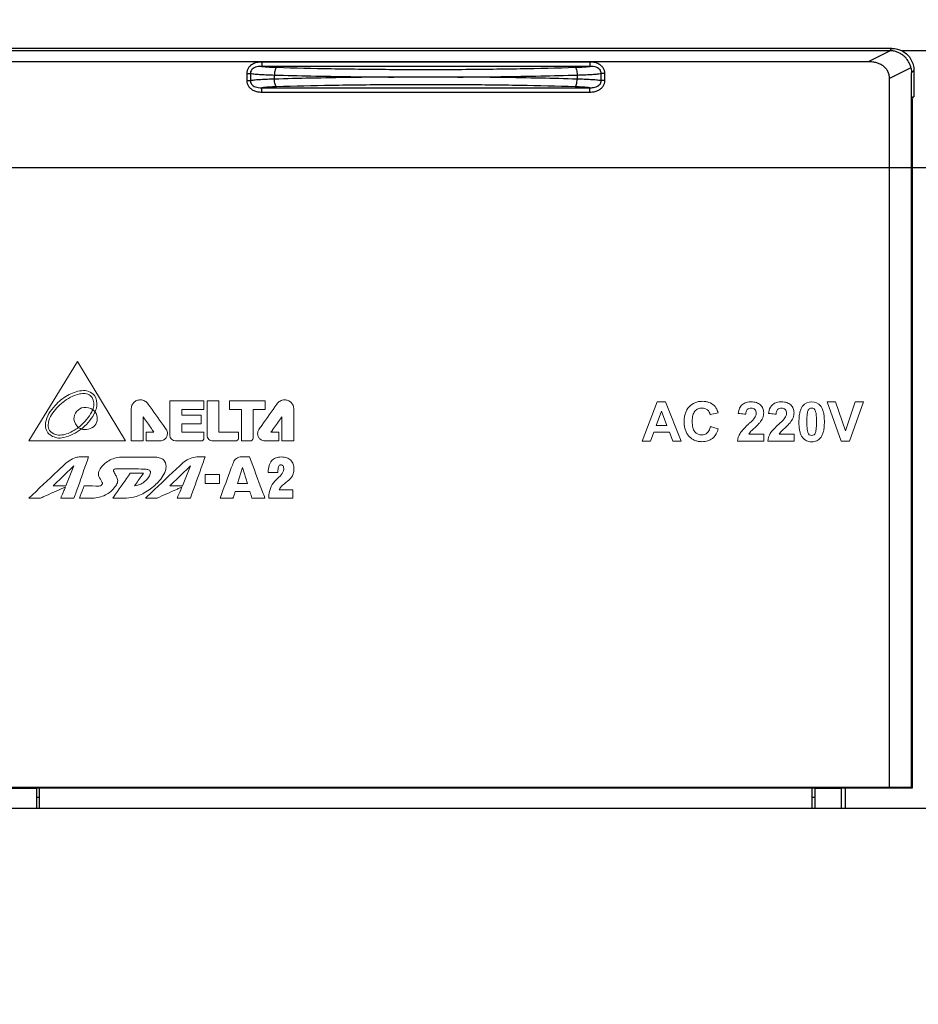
# Model space of a CAD drawing. Header units: millimetres. Extents: x -630 to 1463, y 209 to 1094.
# Tile 22 of 42: x -538 to -497, y 711 to 755. Entities that reach past the tile are written whole.
import ezdxf

# ---------------------------------------------------------------- set-up
doc = ezdxf.new("R2010")
doc.units = ezdxf.units.MM
doc.header["$LTSCALE"] = 32.67
doc.header["$PDMODE"] = 3
doc.header["$PDSIZE"] = 0.3125
doc.layers.get('0').update_dxf_attribs({"linetype": 'CONTINUOUS'})
doc.layers.get('Defpoints').update_dxf_attribs({"linetype": 'CONTINUOUS'})
doc.layers.add('7_ALL_FEATURES', color=7, linetype='CONTINUOUS')
doc.styles.get("Standard").update_dxf_attribs({"font": 'txt', "width": 0.7})
doc.dimstyles.new('DIMSTYLE_1', dxfattribs={"dimtxt": 5, "dimasz": 0.1875, "dimexe": 0.18, "dimexo": 0.0625, "dimgap": 0.09, "dimtad": 1, "dimdsep": 46, "dimtxsty": 'Standard', "dimblk": '_FILLED', "dimblk1": '_FILLED', "dimblk2": '_FILLED', "dimcen": 0.09, "dimadec": 0, "dimazin": 0, "dimtp": 0.01, "dimtm": 0.01, "dimtfac": 1, "dimtofl": 0, "dimtmove": 0, "dimatfit": 3, "dimldrblk": '_FILLED', "dimfxl": 0, "dimtolj": 1, "dimarcsym": 0})

# ---------------------------------------------------------------- blocks, each defined once
blk = doc.blocks.new('_FILLED')
at = {"color": 0, "linetype": 'ByBlock'}
blk.add_solid([(0, 0), (-1, 0.2), (-1, -0.2)], dxfattribs=at)
blk = doc.blocks.new('*D5')
at = {"color": 0, "linetype": 'Continuous', "lineweight": -2}
for p, q in [((-560.494, 751.775), (-560.494, 775.088)), ((-478.494, 751.775), (-478.494, 775.088)), ((-556.994, 774.088), (-481.994, 774.088))]:
    blk.add_line(p, q, dxfattribs=at)
at = {"layer": 'Defpoints', "color": 0, "linetype": 'Continuous', "lineweight": 0}
for p in [(-478.494, 774.088), (-560.494, 750.775), (-478.494, 750.775)]:
    blk.add_point(p, dxfattribs=at)
at = {"color": 0, "linetype": 'Continuous', "lineweight": -2, "xscale": 3.5, "yscale": 3.5, "zscale": 3.5, "rotation": 180}
blk.add_blockref('_FILLED', (-560.494, 774.088), dxfattribs=at)
at = {"color": 0, "linetype": 'Continuous', "lineweight": -2, "xscale": 3.5, "yscale": 3.5, "zscale": 3.5}
blk.add_blockref('_FILLED', (-478.494, 774.088), dxfattribs=at)
at = {"color": 0, "linetype": 'Continuous', "insert": (-519.494, 777.588), "char_height": 5, "attachment_point": 5}
blk.add_mtext('\\A1;82(3.23)', dxfattribs=at)
blk = doc.blocks.new('*D7')
at = {"color": 0, "linetype": 'Continuous', "lineweight": -2}
for p, q in [((-484.987, 748.459), (-574.64, 748.459)), ((-573.64, 744.959), (-573.64, 548.87)), ((-546.987, 545.37), (-574.64, 545.37))]:
    blk.add_line(p, q, dxfattribs=at)
at = {"layer": 'Defpoints', "color": 0, "linetype": 'Continuous', "lineweight": 0}
for p in [(-483.987, 748.459), (-573.64, 545.37), (-545.987, 545.37)]:
    blk.add_point(p, dxfattribs=at)
at = {"color": 0, "linetype": 'Continuous', "lineweight": -2, "xscale": 3.5, "yscale": 3.5, "zscale": 3.5}
for p, rotation in [((-573.64, 748.459), 90), ((-573.64, 545.37), 270)]:
    blk.add_blockref('_FILLED', p, dxfattribs=dict(at, rotation=rotation))
at = {"color": 0, "linetype": 'Continuous', "insert": (-577.14, 646.914), "char_height": 5, "attachment_point": 5, "rotation": 90}
blk.add_mtext('\\A1;203(7.99)', dxfattribs=at)
blk = doc.blocks.new('*D9')
at = {"color": 0, "linetype": 'Continuous', "lineweight": -2}
for p, q in [((-483.987, 747.459), (-483.987, 506.009)), ((-545.987, 544.37), (-545.987, 506.009)), ((-542.487, 507.009), (-487.487, 507.009))]:
    blk.add_line(p, q, dxfattribs=at)
at = {"layer": 'Defpoints', "color": 0, "linetype": 'Continuous', "lineweight": 0}
for p in [(-483.987, 748.459), (-545.987, 545.37), (-483.987, 507.009)]:
    blk.add_point(p, dxfattribs=at)
at = {"color": 0, "linetype": 'Continuous', "lineweight": -2, "xscale": 3.5, "yscale": 3.5, "zscale": 3.5, "rotation": 180}
blk.add_blockref('_FILLED', (-545.987, 507.009), dxfattribs=at)
at = {"color": 0, "linetype": 'Continuous', "lineweight": -2, "xscale": 3.5, "yscale": 3.5, "zscale": 3.5}
blk.add_blockref('_FILLED', (-483.987, 507.009), dxfattribs=at)
at = {"color": 0, "linetype": 'Continuous', "insert": (-514.987, 510.509), "char_height": 5, "attachment_point": 5}
blk.add_mtext('\\A1;62(2.44)', dxfattribs=at)

msp = doc.modelspace()

# ---------------------------------------------------------------- linework, layer by layer
at = {"color": 0, "linetype": 'Continuous'}
for p, q in [((-498.394, 753.875), (-540.594, 753.875)), ((-498.394, 753.875), (-498.499, 753.769)), ((-498.499, 753.769), (-540.489, 753.769)), ((-498.466, 753.769), (-499.463, 753.269)), ((-497.959, 753.775), (-481.494, 753.775)), ((-499.463, 753.269), (-539.525, 753.269)), ((-526.922, 753.255), (-526.922, 753.056)), ((-512.066, 753.255), (-526.922, 753.255)), ((-512.066, 753.056), (-526.922, 753.056)), ((-512.066, 753.255), (-512.066, 753.056)), ((-497.527, 753), (-498.499, 752.513)), ((-527.6, 752.735), (-527.6, 752.414)), ((-527.6, 752.735), (-527.437, 752.735)), ((-527.437, 752.735), (-527.437, 752.414)), ((-526.348, 752.481), (-526.348, 752.668)), ((-512.639, 752.668), (-512.639, 752.481)), ((-511.387, 752.735), (-511.551, 752.735)), ((-511.55, 752.414), (-511.55, 752.735)), ((-511.387, 752.414), (-511.387, 752.735)), ((-498.499, 720.423), (-498.499, 752.513)), ((-497.394, 752.875), (-497.499, 752.77)), ((-497.499, 720.414), (-497.499, 752.77)), ((-497.394, 752.875), (-497.394, 751.675)), ((-527.6, 752.414), (-527.437, 752.414)), ((-526.922, 751.895), (-526.922, 752.093)), ((-526.922, 752.093), (-512.066, 752.093)), ((-512.066, 751.895), (-512.066, 752.093)), ((-511.387, 752.414), (-511.55, 752.414)), ((-526.922, 751.895), (-512.066, 751.895)), ((-497.446, 751.675), (-497.394, 751.675)), ((-497.459, 720.401), (-497.459, 751.175)), ((-540.489, 720.423), (-498.499, 720.423)), ((-538.294, 720.375), (-537.12, 720.375)), ((-537.12, 720.375), (-537.094, 720.401)), ((-537.12, 720.375), (-537.12, 719.475)), ((-537.094, 720.401), (-501.894, 720.401)), ((-536.994, 720.401), (-536.994, 719.475)), ((-501.994, 719.475), (-501.994, 720.401)), ((-501.868, 720.375), (-501.894, 720.401)), ((-501.868, 719.475), (-501.868, 720.375)), ((-501.868, 720.375), (-500.694, 720.375)), ((-499.694, 720.383), (-500.694, 720.383)), ((-500.694, 720.375), (-500.694, 719.475)), ((-500.494, 719.475), (-500.494, 720.383)), ((-499.694, 720.383), (-499.694, 720.401)), ((-499.694, 720.401), (-497.459, 720.401)), ((-497.499, 720.414), (-498.499, 720.423)), ((-497.459, 720.401), (-497.499, 720.414)), ((-537.12, 719.97), (-536.994, 719.97)), ((-501.994, 719.975), (-501.868, 719.975))]:
    msp.add_line(p, q, dxfattribs=at)
at = {"color": 7, "linetype": 'Continuous', "lineweight": 0}
for p, q in [((-535.271, 739.703), (-537.47, 736.098)), ((-533.091, 736.098), (-535.271, 739.703)), ((-509.697, 736.097), (-509.011, 737.866)), ((-509.011, 737.866), (-508.634, 737.866)), ((-508.634, 737.866), (-507.925, 736.097)), ((-500.694, 736.097), (-501.324, 737.866)), ((-501.324, 737.866), (-500.937, 737.866)), ((-500.937, 737.866), (-500.49, 736.557)), ((-500.49, 736.557), (-500.059, 737.866)), ((-499.678, 737.866), (-500.308, 736.097)), ((-500.059, 737.866), (-499.678, 737.866)), ((-508.824, 737.453), (-509.062, 736.8)), ((-508.579, 736.8), (-508.824, 737.453)), ((-509.172, 736.499), (-509.318, 736.097)), ((-508.463, 736.499), (-509.172, 736.499)), ((-509.062, 736.8), (-508.579, 736.8)), ((-508.31, 736.097), (-508.463, 736.499)), ((-537.47, 736.098), (-533.091, 736.098)), ((-509.318, 736.097), (-509.697, 736.097)), ((-507.925, 736.097), (-508.31, 736.097)), ((-500.308, 736.097), (-500.694, 736.097)), ((-535.897, 734.516), (-535.427, 734.97)), ((-535.427, 734.97), (-535.786, 734.064)), ((-530.152, 734.97), (-530.618, 734.517)), ((-530.509, 734.066), (-530.152, 734.97)), ((-528.022, 734.168), (-527.793, 734.896)), ((-527.793, 734.896), (-527.564, 734.168)), ((-536.367, 734.062), (-535.897, 734.516)), ((-530.618, 734.517), (-531.087, 734.066)), ((-529.49, 734.168), (-529.49, 734.58)), ((-529.49, 734.58), (-528.84, 734.58)), ((-528.84, 734.58), (-528.84, 734.168)), ((-535.897, 734.064), (-536.367, 734.062)), ((-535.786, 734.064), (-535.897, 734.064)), ((-531.087, 734.066), (-530.509, 734.066)), ((-528.84, 734.168), (-529.49, 734.168)), ((-527.564, 734.168), (-528.022, 734.168))]:
    msp.add_line(p, q, dxfattribs=at)
at = {"color": 0, "linetype": 'Continuous'}
for points, start_tangent, end_tangent in [([(-498.394, 753.875), (-498.138, 753.841), (-497.959, 753.775)], (1, 0), (0.900697, -0.434448)), ([(-498.466, 753.769), (-498.477, 753.769), (-498.488, 753.769), (-498.499, 753.769)], (-0.999393, 0.034826), (-1, 0)), ([(-497.527, 753), (-497.578, 753.153), (-497.653, 753.297), (-497.751, 753.428), (-497.869, 753.542), (-498.003, 753.635), (-498.149, 753.704), (-498.305, 753.749), (-498.466, 753.769)], (-0.238344, 0.971181), (-0.999393, 0.034826)), ([(-497.959, 753.775), (-497.893, 753.74), (-497.686, 753.582), (-497.528, 753.375), (-497.427, 753.131), (-497.394, 752.875)], (0.900697, -0.434448), (0, -1)), ([(-526.922, 753.255), (-527.117, 753.237), (-527.287, 753.183), (-527.424, 753.097), (-527.523, 752.988), (-527.581, 752.866), (-527.6, 752.735)], (-1, -0.00004), (-0.000338, -1)), ([(-526.922, 753.056), (-527.079, 753.048), (-527.211, 753.016), (-527.313, 752.964), (-527.384, 752.896), (-527.425, 752.818), (-527.437, 752.735)], (-0.999741, 0.022746), (0.020983, -0.99978)), ([(-526.922, 753.056), (-526.772, 753.043), (-526.609, 753.032), (-526.436, 753.023), (-526.253, 753.017)], (0.995371, -0.096103), (0.999561, -0.029628)), ([(-526.253, 753.017), (-526.288, 752.981), (-526.317, 752.903), (-526.339, 752.794), (-526.348, 752.668)], (-0.938224, -0.346028), (-0.027435, -0.999624)), ([(-526.253, 753.017), (-523.777, 752.957), (-520.963, 752.923), (-518.033, 752.923), (-515.216, 752.957), (-512.734, 753.017)], (0.999561, -0.029612), (0.999561, 0.029612)), ([(-512.734, 753.017), (-512.552, 753.023), (-512.378, 753.032), (-512.216, 753.043), (-512.066, 753.056)], (0.999561, 0.029628), (0.995371, 0.096103)), ([(-512.734, 753.017), (-512.7, 752.981), (-512.67, 752.903), (-512.649, 752.794), (-512.639, 752.668)], (0.938179, -0.346151), (0.027434, -0.999624)), ([(-511.387, 752.735), (-511.407, 752.867), (-511.466, 752.99), (-511.565, 753.098), (-511.703, 753.184), (-511.874, 753.237), (-512.066, 753.255)], (-0.000366, 1), (-1, 0.00001)), ([(-511.551, 752.735), (-511.563, 752.819), (-511.605, 752.897), (-511.676, 752.965), (-511.779, 753.017), (-511.91, 753.048), (-512.066, 753.056)], (0.02097, 0.99978), (-0.999741, -0.022758)), ([(-498.499, 752.513), (-498.516, 752.674), (-498.572, 752.83), (-498.665, 752.967), (-498.784, 753.076), (-498.922, 753.158), (-499.078, 753.218), (-499.258, 753.256), (-499.463, 753.269)], (0, 1), (-1, 0)), ([(-497.527, 753), (-497.512, 752.923), (-497.502, 752.847), (-497.499, 752.77)], (0.238344, -0.971181), (0, -1)), ([(-527.437, 752.735), (-527.218, 752.713), (-526.958, 752.694), (-526.666, 752.679), (-526.348, 752.668)], (0.992606, -0.121383), (0.999701, -0.024451)), ([(-526.348, 752.481), (-526.666, 752.47), (-526.958, 752.456), (-527.218, 752.437), (-527.437, 752.414)], (-0.999701, -0.024451), (-0.992606, -0.121382)), ([(-526.348, 752.668), (-524.702, 752.627), (-522.892, 752.594), (-520.946, 752.575)], (0.999574, -0.029202), (0.999982, -0.005963)), ([(-520.946, 752.575), (-522.892, 752.555), (-524.702, 752.523), (-526.348, 752.481)], (-0.999982, -0.005969), (-0.999574, -0.029202)), ([(-526.253, 752.133), (-526.288, 752.169), (-526.317, 752.246), (-526.339, 752.355), (-526.348, 752.481)], (-0.938179, 0.346151), (-0.027434, 0.999624)), ([(-518.042, 752.575), (-519.009, 752.575), (-519.979, 752.575), (-520.947, 752.575)], (-1, -0.000017), (-1, 0.000006)), ([(-518.042, 752.575), (-516.097, 752.594), (-514.287, 752.626), (-512.639, 752.668)], (0.999982, 0.005968), (0.999574, 0.029202)), ([(-512.639, 752.481), (-514.287, 752.523), (-516.097, 752.555), (-518.042, 752.575)], (-0.999574, 0.029202), (-0.999982, 0.005964)), ([(-512.734, 752.133), (-512.7, 752.169), (-512.67, 752.246), (-512.649, 752.355), (-512.639, 752.481)], (0.938223, 0.346031), (0.027435, 0.999624)), ([(-512.639, 752.668), (-512.322, 752.679), (-512.029, 752.694), (-511.77, 752.713), (-511.55, 752.735)], (0.999701, 0.024451), (0.992606, 0.121382)), ([(-511.55, 752.414), (-511.77, 752.437), (-512.029, 752.456), (-512.322, 752.47), (-512.639, 752.481)], (-0.992606, 0.121383), (-0.999701, 0.024451)), ([(-527.6, 752.414), (-527.581, 752.283), (-527.522, 752.16), (-527.423, 752.051), (-527.284, 751.965), (-527.114, 751.912), (-526.922, 751.895)], (0.000366, -1), (1, -0.00001)), ([(-527.437, 752.414), (-527.425, 752.33), (-527.383, 752.253), (-527.312, 752.185), (-527.209, 752.132), (-527.077, 752.101), (-526.922, 752.093)], (-0.02097, -0.99978), (0.999741, 0.022758)), ([(-526.253, 752.133), (-526.436, 752.126), (-526.609, 752.117), (-526.772, 752.106), (-526.922, 752.093)], (-0.999561, -0.029628), (-0.995371, -0.096103)), ([(-512.734, 752.133), (-515.216, 752.192), (-518.033, 752.226), (-520.963, 752.226), (-523.777, 752.192), (-526.253, 752.133)], (-0.999561, 0.029612), (-0.999561, -0.029612)), ([(-512.066, 752.093), (-512.216, 752.106), (-512.378, 752.117), (-512.552, 752.126), (-512.734, 752.133)], (-0.995371, 0.096103), (-0.999561, 0.029628)), ([(-512.066, 751.895), (-511.871, 751.912), (-511.701, 751.966), (-511.563, 752.052), (-511.465, 752.161), (-511.407, 752.283), (-511.387, 752.414)], (1, 0.00004), (0.000338, 1)), ([(-512.066, 752.093), (-511.908, 752.101), (-511.777, 752.133), (-511.675, 752.186), (-511.604, 752.253), (-511.563, 752.331), (-511.551, 752.414)], (0.999741, -0.022746), (-0.020983, 0.99978)), ([(-497.459, 751.175), (-497.459, 751.328), (-497.457, 751.469), (-497.454, 751.579), (-497.45, 751.65), (-497.446, 751.675)], (0, 1), (1, 0))]:
    msp.add_spline(points, degree=3, dxfattribs=dict(at, start_tangent=start_tangent, end_tangent=end_tangent))
at = {"color": 7, "linetype": 'Continuous', "lineweight": 0}
for points, start_tangent, end_tangent in [([(-535.718, 738.16, 84.102), (-535.082, 738.375, 84.102), (-534.759, 738.346, 84.102), (-534.498, 738.155, 84.102)], (0.877439, 0.479689), (0.593736, -0.80466)), ([(-534.601, 738.07, 84.102), (-534.8, 738.22, 84.102), (-535.036, 738.246, 84.102), (-535.315, 738.188, 84.102)], (-0.552998, 0.833183), (-0.934251, -0.356616)), ([(-536.712, 736.923, 84.102), (-536.282, 737.704, 84.102), (-535.718, 738.16, 84.102)], (0.149038, 0.988831), (0.869523, 0.493893)), ([(-535.315, 738.188, 84.102), (-535.994, 737.795, 84.102), (-536.265, 737.522, 84.102)], (-0.959476, -0.281789), (-0.624305, -0.781181)), ([(-534.572, 737.513, 84.102), (-534.554, 737.564, 84.102), (-534.601, 738.07, 84.102)], (0.403036, 0.915184), (-0.537208, 0.84345)), ([(-534.498, 738.155, 84.102), (-534.396, 737.67, 84.102), (-534.468, 737.414, 84.102)], (0.602795, -0.797896), (-0.421566, -0.906798)), ([(-532.058, 737.768, 84.102), (-532.208, 737.907, 84.102), (-532.307, 737.947, 84.102), (-532.417, 737.962, 84.102), (-532.58, 737.93, 84.102), (-532.713, 737.844, 84.102), (-532.835, 737.56, 84.102)], (-0.544675, 0.838647), (0, -1)), ([(-531.251, 736.626, 84.102), (-531.377, 736.805, 84.102), (-532.058, 737.768, 84.102)], (-0.57707, 0.816695), (-0.57707, 0.816695)), ([(-531.088, 737.527, 84.102), (-531.088, 737.588, 84.102), (-531.088, 737.919, 84.102)], (0, 1), (0, 1)), ([(-531.088, 737.919, 84.102), (-531.003, 737.919, 84.102), (-530.542, 737.919, 84.102)], (1, 0), (1, 0)), ([(-530.542, 737.919, 84.102), (-530.385, 737.919, 84.102), (-529.539, 737.919, 84.102)], (1, 0), (1, 0)), ([(-529.539, 737.919, 84.102), (-529.539, 737.858, 84.102), (-529.539, 737.527, 84.102)], (0, -1), (0, -1)), ([(-529.391, 737.919, 84.102), (-529.308, 737.919, 84.102), (-528.859, 737.919, 84.102)], (1, 0), (1, 0)), ([(-529.391, 736.494, 84.102), (-529.391, 736.717, 84.102), (-529.391, 737.919, 84.102)], (0, 1), (0, 1)), ([(-528.859, 737.919, 84.102), (-528.859, 737.697, 84.102), (-528.859, 736.494, 84.102)], (0, -1), (0, -1)), ([(-528.387, 737.919, 84.102), (-528.134, 737.919, 84.102), (-526.769, 737.919, 84.102)], (1, 0), (1, 0)), ([(-528.387, 737.527, 84.102), (-528.387, 737.588, 84.102), (-528.387, 737.919, 84.102)], (0, 1), (0, 1)), ([(-527.049, 736.626, 84.102), (-526.923, 736.805, 84.102), (-526.242, 737.768, 84.102)], (0.576906, 0.816811), (0.576906, 0.816811)), ([(-526.769, 737.919, 84.102), (-526.769, 737.858, 84.102), (-526.769, 737.527, 84.102)], (0, -1), (0, -1)), ([(-526.242, 737.768, 84.102), (-526.092, 737.907, 84.102), (-525.995, 737.947, 84.102), (-525.888, 737.962, 84.102), (-525.725, 737.93, 84.102), (-525.592, 737.844, 84.102), (-525.47, 737.56, 84.102)], (0.544675, 0.838647), (0, -1)), ([(-507.569, 737.65, 84.102), (-507.305, 737.833, 84.102), (-507.146, 737.879, 84.102), (-506.969, 737.894, 84.102), (-506.814, 737.882, 84.102), (-506.674, 737.846, 84.102), (-506.441, 737.702, 84.102)], (0.683529, 0.729923), (0.726705, -0.686949)), ([(-505.347, 737.349, 84.102), (-505.285, 737.589, 84.102), (-505.157, 737.75, 84.102), (-505.073, 737.803, 84.102), (-504.978, 737.841, 84.102), (-504.873, 737.864, 84.102), (-504.758, 737.872, 84.102), (-504.634, 737.863, 84.102), (-504.524, 737.836, 84.102), (-504.427, 737.792, 84.102), (-504.345, 737.731, 84.102), (-504.233, 737.572, 84.102), (-504.195, 737.38, 84.102), (-504.199, 737.309, 84.102)], (0.106598, 0.994302), (-0.112269, -0.993678)), ([(-503.784, 737.75, 84.102), (-503.604, 737.841, 84.102), (-503.499, 737.864, 84.102), (-503.385, 737.872, 84.102), (-503.26, 737.863, 84.102), (-503.15, 737.836, 84.102), (-502.972, 737.731, 84.102)], (0.794394, 0.607402), (0.728126, -0.685443)), ([(-502.424, 737.691, 84.102), (-502.022, 737.872, 84.102)], (0.622788, 0.782391), (1, 0)), ([(-502.022, 737.872, 84.102), (-501.619, 737.688, 84.102)], (1, 0), (0.620109, -0.784515)), ([(-536.265, 737.522, 84.102), (-536.592, 736.828, 84.102), (-536.525, 736.579, 84.102)], (-0.66307, -0.748557), (0.605759, -0.795648)), ([(-535.221, 736.711, 84.102), (-535.423, 737.084, 84.102), (-535.306, 737.429, 84.102), (-534.985, 737.616, 84.102), (-534.572, 737.513, 84.102)], (-0.757728, 0.65257), (0.822993, -0.568052)), ([(-534.572, 737.513, 84.102), (-534.67, 737.331, 84.102), (-535.221, 736.711, 84.102)], (-0.399715, -0.91664), (-0.798347, -0.602198)), ([(-534.468, 737.414, 84.102), (-534.368, 737.082, 84.102), (-534.486, 736.797, 84.102), (-535.093, 736.64, 84.102)], (0.572928, -0.819606), (-0.941911, 0.335862)), ([(-535.093, 736.64, 84.102), (-535.029, 736.689, 84.102), (-534.468, 737.414, 84.102)], (0.828253, 0.560354), (0.424395, 0.905477)), ([(-534.468, 737.414, 84.102), (-534.476, 737.424, 84.102), (-534.572, 737.513, 84.102)], (-0.585739, 0.8105), (-0.844671, 0.535286)), ([(-532.835, 737.56, 84.102), (-532.835, 737.537, 84.102)], (0, -1), (0, -1)), ([(-532.835, 737.537, 84.102), (-532.835, 737.312, 84.102), (-532.835, 736.098, 84.102)], (0, -1), (0, -1)), ([(-531.088, 736.494, 84.102), (-531.088, 736.655, 84.102), (-531.088, 737.527, 84.102)], (0, 1), (0, 1)), ([(-529.539, 737.527, 84.102), (-529.696, 737.527, 84.102), (-530.542, 737.527, 84.102)], (-1, 0), (-1, 0)), ([(-530.542, 737.527, 84.102), (-530.542, 737.487, 84.102), (-530.542, 737.268, 84.102)], (0, -1), (0, -1)), ([(-527.846, 737.527, 84.102), (-527.931, 737.527, 84.102), (-528.387, 737.527, 84.102)], (-1, 0), (-1, 0)), ([(-527.846, 736.098, 84.102), (-527.846, 736.321, 84.102), (-527.846, 737.527, 84.102)], (0, 1), (0, 1)), ([(-526.769, 737.527, 84.102), (-526.853, 737.527, 84.102), (-527.309, 737.527, 84.102)], (-1, 0), (-1, 0)), ([(-527.309, 737.527, 84.102), (-527.309, 737.324, 84.102), (-527.309, 736.225, 84.102)], (0, -1), (0, -1)), ([(-525.47, 737.56, 84.102), (-525.47, 737.537, 84.102)], (0, -1), (0, -1)), ([(-525.47, 737.537, 84.102), (-525.47, 737.312, 84.102), (-525.47, 736.098, 84.102)], (0, -1), (0, -1)), ([(-506.52, 736.208, 84.102), (-506.73, 736.102, 84.102), (-506.854, 736.075, 84.102), (-506.99, 736.067, 84.102), (-507.159, 736.082, 84.102), (-507.312, 736.127, 84.102), (-507.449, 736.202, 84.102), (-507.57, 736.307, 84.102), (-507.67, 736.438, 84.102), (-507.741, 736.592, 84.102), (-507.783, 736.767, 84.102), (-507.797, 736.964, 84.102), (-507.783, 737.173, 84.102), (-507.74, 737.356, 84.102), (-507.569, 737.65, 84.102)], (-0.794923, -0.60671), (0.683144, 0.730284)), ([(-507.308, 737.447, 84.102), (-507.4, 737.263, 84.102), (-507.423, 737.138, 84.102), (-507.431, 736.991, 84.102), (-507.423, 736.836, 84.102), (-507.401, 736.705, 84.102), (-507.31, 736.514, 84.102)], (-0.6587, -0.752406), (0.64805, -0.761598)), ([(-506.744, 737.508, 84.102), (-506.855, 737.568, 84.102), (-506.987, 737.588, 84.102), (-507.081, 737.579, 84.102), (-507.166, 737.553, 84.102), (-507.308, 737.447, 84.102)], (-0.782244, 0.622972), (-0.658505, -0.752577)), ([(-506.612, 737.29, 84.102), (-506.744, 737.508, 84.102)], (-0.226192, 0.974083), (-0.780671, 0.624942)), ([(-506.26, 737.376, 84.102), (-506.315, 737.362, 84.102), (-506.612, 737.29, 84.102)], (-0.971903, -0.235383), (-0.971903, -0.235383)), ([(-506.441, 737.702, 84.102), (-506.294, 737.476, 84.102), (-506.26, 737.376, 84.102)], (0.727879, -0.685706), (0.275647, -0.961259)), ([(-505.008, 737.315, 84.102), (-505.061, 737.32, 84.102), (-505.347, 737.349, 84.102)], (-0.995077, 0.099103), (-0.995077, 0.099103)), ([(-504.936, 737.527, 84.102), (-505, 737.384, 84.102), (-505.008, 737.315, 84.102)], (-0.702773, -0.711414), (-0.062704, -0.998032)), ([(-504.596, 737.53, 84.102), (-504.669, 737.575, 84.102), (-504.765, 737.591, 84.102), (-504.861, 737.575, 84.102), (-504.936, 737.527, 84.102)], (-0.711577, 0.702608), (-0.702773, -0.711414)), ([(-504.604, 737.148, 84.102), (-504.552, 737.252, 84.102), (-504.534, 737.355, 84.102), (-504.55, 737.456, 84.102), (-504.596, 737.53, 84.102)], (0.556588, 0.830789), (-0.710084, 0.704117)), ([(-503.974, 737.349, 84.102), (-503.951, 737.479, 84.102), (-503.784, 737.75, 84.102)], (0.106598, 0.994302), (0.796286, 0.60492)), ([(-503.635, 737.315, 84.102), (-503.688, 737.32, 84.102), (-503.974, 737.349, 84.102)], (-0.995077, 0.099103), (-0.995077, 0.099103)), ([(-503.562, 737.527, 84.102), (-503.627, 737.384, 84.102), (-503.635, 737.315, 84.102)], (-0.705671, -0.70854), (-0.066172, -0.997808)), ([(-503.222, 737.53, 84.102), (-503.295, 737.575, 84.102), (-503.392, 737.591, 84.102), (-503.488, 737.575, 84.102), (-503.562, 737.527, 84.102)], (-0.711577, 0.702608), (-0.702773, -0.711414)), ([(-503.231, 737.148, 84.102), (-503.179, 737.252, 84.102), (-503.161, 737.355, 84.102), (-503.176, 737.456, 84.102), (-503.222, 737.53, 84.102)], (0.553753, 0.832681), (-0.707107, 0.707107)), ([(-502.972, 737.731, 84.102), (-502.86, 737.572, 84.102), (-502.822, 737.38, 84.102), (-502.833, 737.263, 84.102), (-502.865, 737.152, 84.102)], (0.729303, -0.684191), (-0.365239, -0.930914)), ([(-502.439, 736.262, 84.102), (-502.509, 736.381, 84.102), (-502.558, 736.539, 84.102), (-502.588, 736.735, 84.102), (-502.596, 736.848, 84.102), (-502.598, 736.971, 84.102), (-502.595, 737.091, 84.102), (-502.587, 737.203, 84.102), (-502.554, 737.401, 84.102), (-502.5, 737.563, 84.102), (-502.424, 737.691, 84.102)], (-0.623951, 0.781463), (0.620868, 0.783915)), ([(-502.205, 737.411, 84.102), (-502.231, 737.234, 84.102), (-502.238, 737.112, 84.102), (-502.24, 736.967, 84.102), (-502.238, 736.823, 84.102), (-502.232, 736.704, 84.102), (-502.208, 736.539, 84.102)], (-0.25412, -0.967173), (0.261125, -0.965305)), ([(-502.131, 737.551, 84.102), (-502.205, 737.411, 84.102)], (-0.770962, -0.636881), (-0.251819, -0.967774)), ([(-502.022, 737.591, 84.102), (-502.131, 737.551, 84.102)], (-1, 0), (-0.774328, -0.632784)), ([(-501.914, 737.551, 84.102), (-502.022, 737.591, 84.102)], (-0.770962, 0.636881), (-1, 0)), ([(-501.835, 737.395, 84.102), (-501.852, 737.449, 84.102), (-501.914, 737.551, 84.102)], (-0.257129, 0.966377), (-0.767529, 0.641014)), ([(-501.839, 736.525, 84.102), (-501.813, 736.701, 84.102), (-501.806, 736.823, 84.102), (-501.804, 736.967, 84.102), (-501.806, 737.111, 84.102), (-501.812, 737.23, 84.102), (-501.835, 737.395, 84.102)], (0.256471, 0.966552), (-0.257129, 0.966377)), ([(-501.619, 737.688, 84.102), (-501.543, 737.562, 84.102), (-501.489, 737.399, 84.102), (-501.457, 737.201, 84.102), (-501.449, 737.089, 84.102), (-501.446, 736.967, 84.102), (-501.449, 736.846, 84.102), (-501.457, 736.734, 84.102), (-501.489, 736.535, 84.102), (-501.544, 736.372, 84.102), (-501.62, 736.245, 84.102)], (0.623106, -0.782137), (-0.621317, -0.78356)), ([(-536.2, 736.244, 84.102), (-536.64, 736.525, 84.102), (-536.712, 736.923, 84.102)], (-0.981229, 0.192847), (0.137531, 0.990498)), ([(-532.294, 736.098, 84.102), (-532.294, 736.269, 84.102), (-532.294, 737.198, 84.102)], (0, 1), (0, 1)), ([(-532.294, 737.198, 84.102), (-532.228, 737.105, 84.102), (-531.876, 736.603, 84.102)], (0.574748, -0.81833), (0.574748, -0.81833)), ([(-530.542, 737.268, 84.102), (-530.406, 737.268, 84.102), (-529.671, 737.268, 84.102)], (1, 0), (1, 0)), ([(-529.671, 736.876, 84.102), (-529.807, 736.876, 84.102), (-530.542, 736.876, 84.102)], (-1, 0), (-1, 0)), ([(-530.542, 736.876, 84.102), (-530.542, 736.817, 84.102), (-530.542, 736.494, 84.102)], (0, -1), (0, -1)), ([(-529.671, 737.268, 84.102), (-529.671, 737.207, 84.102), (-529.671, 736.876, 84.102)], (0, -1), (0, -1)), ([(-526.011, 737.188, 84.102), (-526.076, 737.097, 84.102), (-526.429, 736.603, 84.102)], (-0.581261, -0.813717), (-0.581261, -0.813717)), ([(-526.011, 736.098, 84.102), (-526.011, 736.268, 84.102), (-526.011, 737.188, 84.102)], (0, 1), (0, 1)), ([(-504.886, 736.859, 84.102), (-504.782, 736.957, 84.102), (-504.604, 737.148, 84.102)], (0.732206, 0.681083), (0.562464, 0.826822)), ([(-504.374, 736.926, 84.102), (-504.411, 736.883, 84.102), (-504.597, 736.701, 84.102)], (-0.617707, -0.786408), (-0.738921, -0.673792)), ([(-504.199, 737.309, 84.102), (-504.206, 737.263, 84.102), (-504.238, 737.152, 84.102), (-504.374, 736.926, 84.102)], (-0.112269, -0.993678), (-0.618808, -0.785542)), ([(-503.512, 736.859, 84.102), (-503.409, 736.957, 84.102), (-503.231, 737.148, 84.102)], (0.732206, 0.681083), (0.566291, 0.824205)), ([(-503, 736.926, 84.102), (-503.037, 736.883, 84.102), (-503.223, 736.701, 84.102)], (-0.617707, -0.786408), (-0.738921, -0.673792)), ([(-502.865, 737.152, 84.102), (-503, 736.926, 84.102)], (-0.369089, -0.929394), (-0.618808, -0.785542)), ([(-536.525, 736.579, 84.102), (-536.27, 736.393, 84.102), (-535.975, 736.37, 84.102), (-535.433, 736.574, 84.102)], (0.611468, -0.791269), (0.859456, 0.51121)), ([(-535.093, 736.64, 84.102), (-535.89, 736.256, 84.102), (-536.2, 736.244, 84.102)], (-0.795117, -0.606456), (-0.977359, 0.211589)), ([(-535.433, 736.574, 84.102), (-535.34, 736.629, 84.102), (-535.221, 736.711, 84.102)], (0.872362, 0.48886), (0.770427, 0.637528)), ([(-535.221, 736.711, 84.102), (-535.174, 736.68, 84.102), (-535.093, 736.64, 84.102)], (0.803098, -0.595847), (0.939793, -0.341743)), ([(-531.95, 736.494, 84.102), (-531.983, 736.494, 84.102), (-532.161, 736.494, 84.102)], (-1, 0), (-1, 0)), ([(-532.161, 736.494, 84.102), (-532.161, 736.432, 84.102), (-532.161, 736.098, 84.102)], (0, -1), (0, -1)), ([(-531.895, 736.494, 84.102), (-531.95, 736.494, 84.102)], (-1, 0), (-1, 0)), ([(-531.802, 736.494, 84.102), (-531.816, 736.494, 84.102), (-531.895, 736.494, 84.102)], (-1, 0), (-1, 0)), ([(-531.876, 736.603, 84.102), (-531.864, 736.586, 84.102), (-531.802, 736.494, 84.102)], (0.561951, -0.827171), (0.561951, -0.827171)), ([(-531.546, 736.098, 84.102), (-531.295, 736.196, 84.102), (-531.219, 736.303, 84.102), (-531.192, 736.433, 84.102), (-531.208, 736.535, 84.102), (-531.251, 736.626, 84.102)], (1, 0), (-0.520607, 0.853796)), ([(-531.088, 736.343, 84.102), (-531.088, 736.367, 84.102), (-531.088, 736.494, 84.102)], (0, 1), (0, 1)), ([(-530.542, 736.494, 84.102), (-530.385, 736.494, 84.102), (-529.539, 736.494, 84.102)], (1, 0), (1, 0)), ([(-529.539, 736.494, 84.102), (-529.539, 736.452, 84.102), (-529.539, 736.225, 84.102)], (0, -1), (0, -1)), ([(-529.391, 736.343, 84.102), (-529.391, 736.367, 84.102), (-529.391, 736.494, 84.102)], (0, 1), (0, 1)), ([(-528.859, 736.494, 84.102), (-528.722, 736.494, 84.102), (-527.979, 736.494, 84.102)], (1, 0), (1, 0)), ([(-527.979, 736.494, 84.102), (-527.979, 736.451, 84.102), (-527.979, 736.216, 84.102)], (0, -1), (0, -1)), ([(-526.759, 736.098, 84.102), (-527.005, 736.196, 84.102), (-527.081, 736.303, 84.102), (-527.108, 736.433, 84.102), (-527.093, 736.535, 84.102), (-527.049, 736.626, 84.102)], (-1, 0), (0.574132, 0.818763)), ([(-526.429, 736.603, 84.102), (-526.441, 736.586, 84.102), (-526.503, 736.494, 84.102)], (-0.561951, -0.827171), (-0.561951, -0.827171)), ([(-526.503, 736.494, 84.102), (-526.488, 736.494, 84.102), (-526.41, 736.494, 84.102)], (1, 0), (1, 0)), ([(-526.41, 736.494, 84.102), (-526.355, 736.494, 84.102)], (1, 0), (1, 0)), ([(-526.355, 736.494, 84.102), (-526.322, 736.494, 84.102), (-526.144, 736.494, 84.102)], (1, 0), (1, 0)), ([(-526.144, 736.494, 84.102), (-526.144, 736.432, 84.102), (-526.144, 736.098, 84.102)], (0, -1), (0, -1)), ([(-507.31, 736.514, 84.102), (-506.995, 736.372, 84.102)], (0.648734, -0.761015), (1, 0)), ([(-506.995, 736.372, 84.102), (-506.749, 736.464, 84.102)], (1, 0), (0.749783, 0.661684)), ([(-506.749, 736.464, 84.102), (-506.627, 736.659, 84.102), (-506.601, 736.75, 84.102)], (0.749068, 0.662493), (0.224013, 0.974586)), ([(-506.601, 736.75, 84.102), (-506.547, 736.733, 84.102), (-506.254, 736.643, 84.102)], (0.955286, -0.295684), (0.955286, -0.295684)), ([(-506.254, 736.643, 84.102), (-506.301, 736.506, 84.102), (-506.52, 736.208, 84.102)], (-0.264344, -0.964429), (-0.793855, -0.608107)), ([(-505.383, 736.097, 84.102), (-505.267, 736.435, 84.102)], (0.106482, 0.994315), (0.517749, 0.855532)), ([(-505.267, 736.435, 84.102), (-505.207, 736.521, 84.102), (-504.886, 736.859, 84.102)], (0.517749, 0.855532), (0.733834, 0.679328)), ([(-504.801, 736.505, 84.102), (-504.87, 736.411, 84.102)], (-0.663867, -0.74785), (-0.499299, -0.86643)), ([(-504.597, 736.701, 84.102), (-504.67, 736.633, 84.102), (-504.801, 736.505, 84.102)], (-0.737253, -0.675617), (-0.663867, -0.74785)), ([(-504.01, 736.097, 84.102), (-503.894, 736.435, 84.102)], (0.106482, 0.994315), (0.515718, 0.856758)), ([(-503.894, 736.435, 84.102), (-503.834, 736.521, 84.102), (-503.512, 736.859, 84.102)], (0.517749, 0.855532), (0.733834, 0.679328)), ([(-503.427, 736.505, 84.102), (-503.497, 736.411, 84.102)], (-0.663867, -0.74785), (-0.506594, -0.862185)), ([(-503.223, 736.701, 84.102), (-503.296, 736.633, 84.102), (-503.427, 736.505, 84.102)], (-0.738332, -0.674438), (-0.663867, -0.74785)), ([(-502.208, 736.539, 84.102), (-502.192, 736.485, 84.102), (-502.13, 736.384, 84.102)], (0.257129, -0.966377), (0.773768, -0.633469)), ([(-501.913, 736.384, 84.102), (-501.839, 736.525, 84.102)], (0.774328, 0.632784), (0.251219, 0.96793)), ([(-532.835, 736.098, 84.102), (-532.75, 736.098, 84.102), (-532.294, 736.098, 84.102)], (1, 0), (1, 0)), ([(-532.161, 736.098, 84.102), (-532.071, 736.098, 84.102), (-531.585, 736.098, 84.102)], (1, 0), (1, 0)), ([(-531.585, 736.098, 84.102), (-531.546, 736.098, 84.102)], (1, 0), (1, 0)), ([(-530.833, 736.098, 84.102), (-531.088, 736.343, 84.102)], (-1, 0), (0, 1)), ([(-530.542, 736.098, 84.102), (-530.588, 736.098, 84.102), (-530.833, 736.098, 84.102)], (-1, 0), (-1, 0)), ([(-529.676, 736.098, 84.102), (-529.811, 736.098, 84.102), (-530.542, 736.098, 84.102)], (-1, 0), (-1, 0)), ([(-529.661, 736.098, 84.102), (-529.676, 736.098, 84.102)], (-1, 0), (-1, 0)), ([(-529.539, 736.216, 84.102), (-529.661, 736.098, 84.102)], (0, -1), (-1, 0)), ([(-529.539, 736.225, 84.102), (-529.539, 736.216, 84.102)], (0, -1), (0, -1)), ([(-529.135, 736.098, 84.102), (-529.316, 736.169, 84.102), (-529.391, 736.343, 84.102)], (-1, 0), (0, 1)), ([(-528.859, 736.098, 84.102), (-528.902, 736.098, 84.102), (-529.135, 736.098, 84.102)], (-1, 0), (-1, 0)), ([(-528.107, 736.098, 84.102), (-528.224, 736.098, 84.102), (-528.859, 736.098, 84.102)], (-1, 0), (-1, 0)), ([(-527.979, 736.216, 84.102), (-528.107, 736.098, 84.102)], (0, -1), (-1, 0)), ([(-527.442, 736.098, 84.102), (-527.505, 736.098, 84.102), (-527.846, 736.098, 84.102)], (-1, 0), (-1, 0)), ([(-527.309, 736.225, 84.102), (-527.442, 736.098, 84.102)], (0, -1), (-1, 0)), ([(-526.714, 736.098, 84.102), (-526.759, 736.098, 84.102)], (-1, 0), (-1, 0)), ([(-526.144, 736.098, 84.102), (-526.233, 736.098, 84.102), (-526.714, 736.098, 84.102)], (-1, 0), (-1, 0)), ([(-525.47, 736.098, 84.102), (-525.554, 736.098, 84.102), (-526.011, 736.098, 84.102)], (-1, 0), (-1, 0)), ([(-504.195, 736.097, 84.102), (-504.381, 736.097, 84.102), (-505.383, 736.097, 84.102)], (-1, 0), (-1, 0)), ([(-504.87, 736.411, 84.102), (-504.764, 736.411, 84.102), (-504.195, 736.411, 84.102)], (1, 0), (1, 0)), ([(-504.195, 736.411, 84.102), (-504.195, 736.362, 84.102), (-504.195, 736.097, 84.102)], (0, -1), (0, -1)), ([(-502.822, 736.097, 84.102), (-503.008, 736.097, 84.102), (-504.01, 736.097, 84.102)], (-1, 0), (-1, 0)), ([(-503.497, 736.411, 84.102), (-503.391, 736.411, 84.102), (-502.822, 736.411, 84.102)], (1, 0), (1, 0)), ([(-502.822, 736.411, 84.102), (-502.822, 736.362, 84.102), (-502.822, 736.097, 84.102)], (0, -1), (0, -1)), ([(-501.62, 736.245, 84.102), (-501.793, 736.109, 84.102), (-501.9, 736.075, 84.102), (-502.022, 736.064, 84.102), (-502.145, 736.076, 84.102), (-502.256, 736.113, 84.102), (-502.439, 736.262, 84.102)], (-0.622788, -0.782391), (-0.622708, 0.782455)), ([(-502.13, 736.384, 84.102), (-502.022, 736.345, 84.102), (-501.913, 736.384, 84.102)], (0.775082, -0.63186), (0.770962, 0.636881)), ([(-535.145, 735.376, 84.102), (-535.34, 735.349, 84.102), (-535.897, 734.996, 84.102)], (-0.999893, -0.014611), (-0.732281, -0.681002)), ([(-535.423, 733.509, 84.102), (-535.32, 733.8, 84.102), (-534.761, 735.376, 84.102)], (0.334221, 0.942495), (0.334221, 0.942495)), ([(-534.761, 735.376, 84.102), (-534.821, 735.376, 84.102), (-535.145, 735.376, 84.102)], (-1, 0), (-1, 0)), ([(-534.201, 734.884, 84.102), (-533.783, 735.24, 84.102)], (0.571393, 0.820677), (0.895495, 0.445072)), ([(-533.783, 735.24, 84.102), (-533.226, 735.372, 84.102)], (0.893005, 0.450046), (1, 0)), ([(-533.226, 735.372, 84.102), (-533.091, 735.372, 84.102), (-532.364, 735.372, 84.102)], (1, 0), (1, 0)), ([(-532.364, 735.372, 84.102), (-532.279, 735.372, 84.102), (-531.822, 735.372, 84.102)], (1, 0), (1, 0)), ([(-531.822, 735.372, 84.102), (-531.731, 735.369, 84.102), (-531.508, 735.326, 84.102)], (1, 0), (0.938919, -0.344138)), ([(-531.508, 735.326, 84.102), (-531.325, 735.192, 84.102)], (0.944304, -0.329076), (0.573144, -0.819454)), ([(-531.325, 735.192, 84.102), (-531.261, 734.858, 84.102)], (0.562393, -0.82687), (-0.165236, -0.986254)), ([(-530.618, 734.996, 84.102), (-530.43, 735.157, 84.102), (-529.865, 735.378, 84.102)], (0.732002, 0.681303), (0.99938, 0.035207)), ([(-529.487, 735.378, 84.102), (-529.591, 735.086, 84.102), (-530.152, 733.511, 84.102)], (-0.335229, -0.942137), (-0.335229, -0.942137)), ([(-529.865, 735.378, 84.102), (-529.806, 735.378, 84.102), (-529.487, 735.378, 84.102)], (1, 0), (1, 0)), ([(-528.205, 735.13, 84.102), (-528.3, 734.876, 84.102), (-528.809, 733.509, 84.102)], (-0.349279, -0.937019), (-0.349279, -0.937019)), ([(-527.847, 735.379, 84.102), (-528.065, 735.31, 84.102), (-528.205, 735.13, 84.102)], (-1, 0), (-0.351951, -0.936018)), ([(-527.478, 735.379, 84.102), (-527.536, 735.379, 84.102), (-527.847, 735.379, 84.102)], (-1, 0), (-1, 0)), ([(-526.776, 733.509, 84.102), (-526.886, 733.801, 84.102), (-527.478, 735.379, 84.102)], (-0.351379, 0.936233), (-0.351379, 0.936233)), ([(-526.631, 734.678, 84.102), (-526.589, 734.983, 84.102), (-526.475, 735.2, 84.102), (-526.289, 735.331, 84.102), (-526.169, 735.363, 84.102), (-526.031, 735.374, 84.102), (-525.901, 735.365, 84.102), (-525.787, 735.336, 84.102), (-525.608, 735.223, 84.102)], (0.015594, 0.999878), (0.69534, -0.718681)), ([(-525.608, 735.223, 84.102), (-525.499, 735.05, 84.102), (-525.472, 734.943, 84.102), (-525.463, 734.823, 84.102), (-525.471, 734.715, 84.102), (-525.494, 734.616, 84.102), (-525.589, 734.441, 84.102)], (0.702701, -0.711485), (-0.622506, -0.782615)), ([(-535.917, 734.978, 84.102), (-536.159, 734.748, 84.102), (-537.47, 733.509, 84.102)], (-0.726495, -0.687172), (-0.726495, -0.687172)), ([(-535.897, 734.996, 84.102), (-535.917, 734.978, 84.102)], (-0.686624, -0.727013), (-0.782601, -0.622524)), ([(-534.297, 734.494, 84.102), (-534.309, 734.665, 84.102), (-534.201, 734.884, 84.102)], (-0.445921, 0.895073), (0.579524, 0.814955)), ([(-533.664, 733.515, 84.102), (-533.54, 733.691, 84.102), (-532.876, 734.641, 84.102)], (0.573067, 0.819508), (0.573067, 0.819508)), ([(-533.621, 734.794, 84.102), (-533.636, 734.76, 84.102)], (-0.571064, -0.820905), (-0.169907, -0.98546)), ([(-533.636, 734.76, 84.102), (-533.621, 734.715, 84.102)], (0, -1), (0.453247, -0.891385)), ([(-533.574, 734.83, 84.102), (-533.621, 734.794, 84.102)], (-0.929578, -0.368626), (-0.594391, -0.804176)), ([(-533.621, 734.715, 84.102), (-533.605, 734.684, 84.102), (-533.515, 734.516, 84.102)], (0.472962, -0.881083), (0.472962, -0.881083)), ([(-533.499, 734.842, 84.102), (-533.574, 734.83, 84.102)], (-1, 0), (-0.92735, -0.374194)), ([(-532.734, 734.842, 84.102), (-532.853, 734.842, 84.102), (-533.499, 734.842, 84.102)], (-1, 0), (-1, 0)), ([(-532.876, 734.641, 84.102), (-532.783, 734.641, 84.102), (-532.281, 734.641, 84.102)], (1, 0), (1, 0)), ([(-532.736, 734.84, 84.102), (-532.734, 734.842, 84.102)], (0.786318, 0.617822), (0.786318, 0.617822)), ([(-532.171, 734.82, 84.102), (-532.259, 734.823, 84.102), (-532.736, 734.84, 84.102)], (-0.999377, 0.035301), (-0.999377, 0.035301)), ([(-532.281, 734.641, 84.102), (-532.343, 734.552, 84.102), (-532.68, 734.068, 84.102)], (-0.571757, -0.820423), (-0.571757, -0.820423)), ([(-532.183, 733.511, 84.102), (-531.941, 733.74, 84.102), (-530.636, 734.98, 84.102)], (0.725003, 0.688745), (0.725003, 0.688745)), ([(-532.151, 734.818, 84.102), (-532.171, 734.82, 84.102)], (-0.994692, 0.102899), (-0.994692, 0.102899)), ([(-531.966, 734.711, 84.102), (-532.08, 734.808, 84.102), (-532.151, 734.818, 84.102)], (-0.26869, 0.963227), (-0.99846, 0.05547)), ([(-532.054, 734.444, 84.102), (-532.004, 734.523, 84.102), (-531.966, 734.711, 84.102)], (0.573292, 0.819351), (-0.274075, 0.961708)), ([(-531.261, 734.858, 84.102), (-531.285, 734.759, 84.102), (-531.45, 734.44, 84.102)], (-0.165893, -0.986144), (-0.568618, -0.822601)), ([(-530.636, 734.98, 84.102), (-530.618, 734.996, 84.102)], (0.828283, 0.560309), (0.727013, 0.686624)), ([(-526.191, 734.678, 84.102), (-526.26, 734.678, 84.102), (-526.631, 734.678, 84.102)], (-1, 0), (-1, 0)), ([(-526.186, 734.783, 84.102), (-526.187, 734.766, 84.102), (-526.191, 734.678, 84.102)], (-0.056202, -0.998419), (-0.056202, -0.998419)), ([(-525.927, 734.821, 84.102), (-525.959, 734.968, 84.102), (-525.998, 735.005, 84.102), (-526.053, 735.017, 84.102), (-526.109, 735.004, 84.102), (-526.147, 734.964, 84.102), (-526.186, 734.783, 84.102)], (0, 1), (-0.078861, -0.996886)), ([(-526.039, 734.563, 84.102), (-525.927, 734.821, 84.102)], (0.655277, 0.755389), (0, 1)), ([(-534.138, 734.197, 84.102), (-534.163, 734.244, 84.102), (-534.297, 734.494, 84.102)], (-0.472023, 0.881586), (-0.472023, 0.881586)), ([(-534.14, 734.165, 84.102), (-534.138, 734.197, 84.102)], (0.284088, 0.958798), (-0.285477, 0.958386)), ([(-533.447, 734.263, 84.102), (-533.46, 734.211, 84.102), (-533.556, 734.032, 84.102)], (-0.176149, -0.984363), (-0.578196, -0.815898)), ([(-533.515, 734.516, 84.102), (-533.479, 734.442, 84.102), (-533.447, 734.263, 84.102)], (0.477415, -0.878678), (-0.149729, -0.988727)), ([(-532.68, 734.068, 84.102), (-532.399, 734.15, 84.102), (-532.297, 734.209, 84.102)], (0.990085, 0.140467), (0.83743, 0.546544)), ([(-532.297, 734.209, 84.102), (-532.054, 734.444, 84.102)], (0.841473, 0.540299), (0.572653, 0.819798)), ([(-531.45, 734.44, 84.102), (-531.892, 733.982, 84.102)], (-0.569436, -0.822036), (-0.784348, -0.620321)), ([(-526.492, 734.037, 84.102), (-526.255, 734.351, 84.102)], (0.44132, 0.89735), (0.717445, 0.696616)), ([(-526.255, 734.351, 84.102), (-526.039, 734.563, 84.102)], (0.705384, 0.708825), (0.718875, 0.695139)), ([(-525.589, 734.441, 84.102), (-525.634, 734.392, 84.102), (-525.898, 734.166, 84.102)], (-0.628119, -0.778117), (-0.784969, -0.619535)), ([(-536.946, 733.509, 84.102), (-536.782, 733.582, 84.102), (-535.897, 733.976, 84.102)], (0.913291, 0.407307), (0.913291, 0.407307)), ([(-535.897, 733.807, 84.102), (-535.917, 733.76, 84.102), (-536.025, 733.506, 84.102)], (-0.390225, -0.92072), (-0.390225, -0.92072)), ([(-535.897, 733.976, 84.102), (-535.884, 733.982, 84.102), (-535.809, 734.014, 84.102)], (0.918865, 0.394572), (0.918865, 0.394572)), ([(-535.809, 734.014, 84.102), (-535.823, 733.982, 84.102), (-535.897, 733.807, 84.102)], (-0.390865, -0.920448), (-0.390865, -0.920448)), ([(-535.168, 733.515, 84.102), (-535.137, 733.6, 84.102), (-534.969, 734.062, 84.102)], (0.341933, 0.939724), (0.341933, 0.939724)), ([(-534.969, 734.062, 84.102), (-534.864, 734.062, 84.102), (-534.299, 734.06, 84.102)], (0.999996, -0.002826), (0.999996, -0.002826)), ([(-534.299, 734.06, 84.102), (-534.217, 734.074, 84.102)], (0.997925, -0.064382), (0.908381, 0.418144)), ([(-534.217, 734.074, 84.102), (-534.158, 734.126, 84.102)], (0.897012, 0.442006), (0.551928, 0.833892)), ([(-534.158, 734.126, 84.102), (-534.14, 734.165, 84.102)], (0.565528, 0.824729), (0.259129, 0.965843)), ([(-533.556, 734.032, 84.102), (-533.998, 733.654, 84.102)], (-0.572154, -0.820146), (-0.894763, -0.446541)), ([(-531.892, 733.982, 84.102), (-532.463, 733.642, 84.102)], (-0.785269, -0.619155), (-0.919634, -0.392777)), ([(-530.618, 733.979, 84.102), (-530.782, 733.906, 84.102), (-531.663, 733.511, 84.102)], (-0.912366, -0.409376), (-0.912366, -0.409376)), ([(-530.749, 733.511, 84.102), (-530.729, 733.559, 84.102), (-530.618, 733.815, 84.102)], (0.394045, 0.919091), (0.394045, 0.919091)), ([(-530.618, 733.815, 84.102), (-530.605, 733.847, 84.102), (-530.534, 734.017, 84.102)], (0.387353, 0.921932), (0.387353, 0.921932)), ([(-530.534, 734.017, 84.102), (-530.547, 734.011, 84.102), (-530.618, 733.979, 84.102)], (-0.913582, -0.406655), (-0.913582, -0.406655)), ([(-528.22, 733.509, 84.102), (-528.204, 733.557, 84.102), (-528.119, 733.817, 84.102)], (0.312085, 0.950054), (0.312085, 0.950054)), ([(-528.119, 733.817, 84.102), (-528.017, 733.817, 84.102), (-527.467, 733.817, 84.102)], (1, 0), (1, 0)), ([(-527.467, 733.817, 84.102), (-527.451, 733.769, 84.102), (-527.366, 733.509, 84.102)], (0.311126, -0.950369), (0.311126, -0.950369)), ([(-526.602, 733.509, 84.102), (-526.595, 733.656, 84.102), (-526.492, 734.037, 84.102)], (0, 1), (0.438055, 0.898948)), ([(-525.898, 734.166, 84.102), (-525.981, 734.094, 84.102), (-526.132, 733.881, 84.102)], (-0.786318, -0.617822), (-0.338102, -0.941109)), ([(-526.132, 733.881, 84.102), (-526.037, 733.881, 84.102), (-525.52, 733.881, 84.102)], (1, 0), (1, 0)), ([(-525.52, 733.881, 84.102), (-525.52, 733.823, 84.102), (-525.52, 733.509, 84.102)], (0, -1), (0, -1)), ([(-537.47, 733.509, 84.102), (-537.388, 733.509, 84.102), (-536.946, 733.509, 84.102)], (1, 0), (1, 0)), ([(-536.025, 733.506, 84.102), (-536.005, 733.507, 84.102), (-535.897, 733.509, 84.102)], (0.999869, 0.016214), (0.999869, 0.016214)), ([(-535.897, 733.509, 84.102), (-535.823, 733.509, 84.102), (-535.423, 733.509, 84.102)], (1, 0), (1, 0)), ([(-534.579, 733.515, 84.102), (-534.671, 733.515, 84.102), (-535.168, 733.515, 84.102)], (-1, 0), (-1, 0)), ([(-533.998, 733.654, 84.102), (-534.579, 733.515, 84.102)], (-0.888265, -0.459331), (-1, 0)), ([(-533.148, 733.515, 84.102), (-533.229, 733.515, 84.102), (-533.664, 733.515, 84.102)], (-1, 0), (-1, 0)), ([(-532.73, 733.554, 84.102), (-533.148, 733.515, 84.102)], (-0.972116, -0.234502), (-0.999859, 0.016793)), ([(-532.463, 733.642, 84.102), (-532.73, 733.554, 84.102)], (-0.918211, -0.396091), (-0.971447, -0.237257)), ([(-531.663, 733.511, 84.102), (-531.744, 733.511, 84.102), (-532.183, 733.511, 84.102)], (-1, 0), (-1, 0)), ([(-530.618, 733.511, 84.102), (-530.639, 733.511, 84.102), (-530.749, 733.511, 84.102)], (-1, 0), (-1, 0)), ([(-530.152, 733.511, 84.102), (-530.225, 733.511, 84.102), (-530.618, 733.511, 84.102)], (-1, 0), (-1, 0)), ([(-528.809, 733.509, 84.102), (-528.717, 733.509, 84.102), (-528.22, 733.509, 84.102)], (1, 0), (1, 0)), ([(-527.366, 733.509, 84.102), (-527.274, 733.509, 84.102), (-526.776, 733.509, 84.102)], (1, 0), (1, 0)), ([(-525.52, 733.509, 84.102), (-525.689, 733.509, 84.102), (-526.602, 733.509, 84.102)], (-1, 0), (-1, 0))]:
    msp.add_spline(points, degree=3, dxfattribs=dict(at, start_tangent=start_tangent, end_tangent=end_tangent))
at = {"layer": '7_ALL_FEATURES', "color": 0, "linetype": 'Continuous'}
msp.add_line((-560.494, 719.475), (-478.494, 719.475), dxfattribs=at)

# ---------------------------------------------------------------- dimensions: what is measured, and where the dimension line sits
at = {"color": 7, "linetype": 'Continuous'}
for base, p1, p2, text, picture, middle in [((-478.494, 774.088), (-560.494, 750.775), (-478.494, 750.775), '<>(3.23)', '*D5', (-519.494, 777.588)), ((-483.987, 507.009), (-545.987, 545.37), (-483.987, 748.459), '<>(2.44)', '*D9', (-514.987, 510.509))]:
    dim = msp.add_linear_dim(base=base, p1=p1, p2=p2, text=text, dimstyle='DIMSTYLE_1', override={"dimasz": 3.5, "dimexe": 1, "dimexo": 1, "dimgap": 1}, dxfattribs=at)
    dim.commit()
    dim.dimension.update_dxf_attribs({"geometry": picture, "text_midpoint": middle})
dim = msp.add_linear_dim(base=(-573.64, 545.37), p1=(-483.987, 748.459), p2=(-545.987, 545.37), angle=90, text='203(7.99)', dimstyle='DIMSTYLE_1', override={"dimasz": 3.5, "dimexe": 1, "dimexo": 1, "dimgap": 1}, dxfattribs=at)
dim.commit()
dim.dimension.update_dxf_attribs({"geometry": '*D7', "text_midpoint": (-577.14, 646.914)})

doc.saveas('drawing.dxf')
